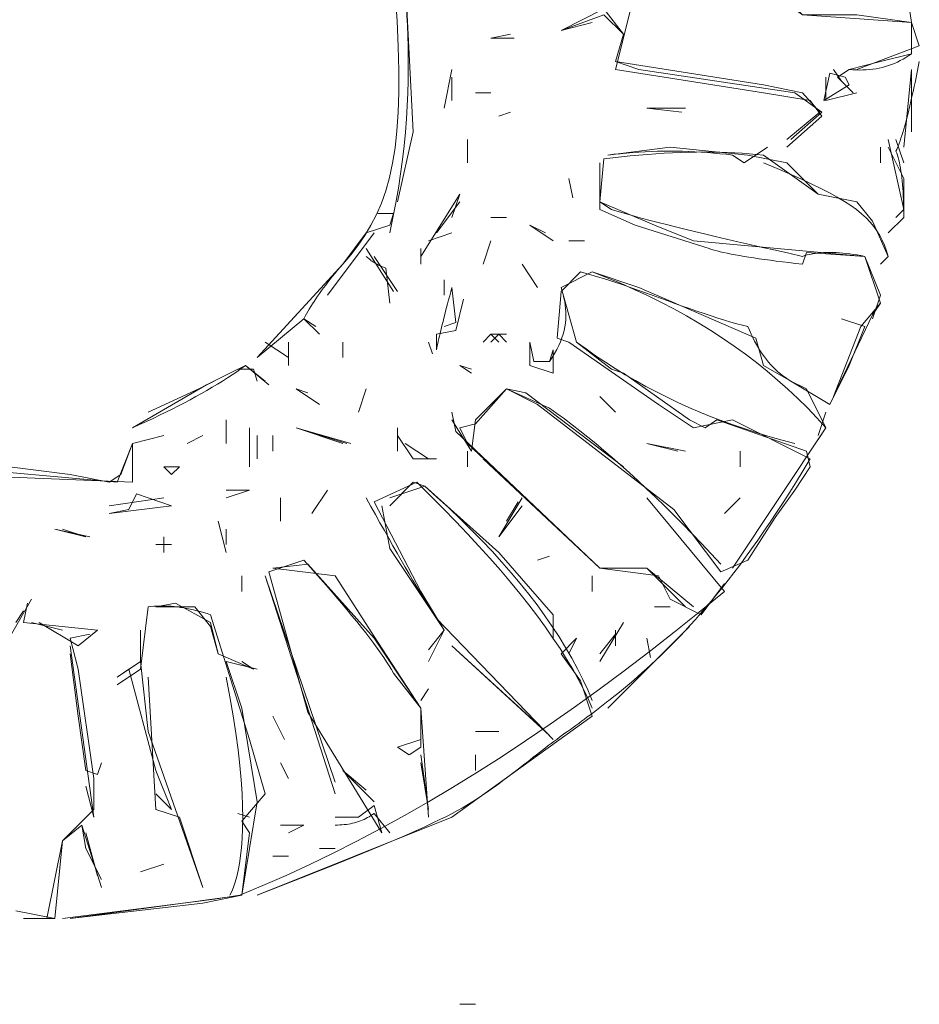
# Model space of a CAD drawing. Header units: inches. Extents: x -47 to 91, y 143 to 395.
# Tile 6 of 8: x 15 to 66, y 292 to 347. Entities that reach past the tile are written whole.
import ezdxf

# ---------------------------------------------------------------- set-up
doc = ezdxf.new("R2010")
doc.units = ezdxf.units.IN
doc.header["$MEASUREMENT"] = 0
doc.linetypes.add('Durchgehend', pattern=[0])
doc.layers.get('0').update_dxf_attribs({"linetype": 'Durchgehend', "lineweight": 0})

msp = doc.modelspace()

# ---------------------------------------------------------------- linework, layer by layer
at = {"color": 2, "linetype": 'Durchgehend', "lineweight": 0, "true_color": 0xffff00}
for p, q in [((45.724, 346.485), (47.482, 346.925)), ((41.768, 346.046), (42.867, 346.265)), ((41.768, 346.046), (43.087, 346.046)), ((41.768, 346.046), (42.647, 346.046)), ((65.504, 345.166), (65.504, 346.046)), ((65.944, 344.727), (65.724, 343.628)), ((39.131, 342.089), (39.57, 344.287)), ((61.109, 344.287), (61.548, 343.628)), ((65.065, 339.892), (65.504, 344.287)), ((65.504, 344.287), (65.504, 340.771)), ((39.57, 343.848), (39.57, 342.529)), ((39.57, 343.848), (39.57, 342.529)), ((61.328, 343.848), (62.208, 342.969)), ((40.889, 342.969), (41.768, 342.969)), ((40.889, 342.969), (41.768, 342.969)), ((42.208, 341.65), (42.867, 341.87)), ((50.559, 342.089), (52.537, 341.87)), ((50.559, 342.089), (52.757, 342.089)), ((50.999, 342.089), (52.757, 342.089)), ((40.449, 340.331), (40.449, 339.013)), ((64.625, 340.331), (65.065, 339.013)), ((63.746, 339.892), (63.746, 339.013)), ((46.164, 338.133), (46.383, 337.035)), ((37.812, 333.738), (40.01, 337.254)), ((39.57, 335.936), (40.01, 337.254)), ((38.691, 335.057), (40.01, 336.815)), ((41.768, 335.936), (42.647, 335.936)), ((65.065, 335.936), (64.186, 335.057)), ((65.065, 335.936), (64.186, 335.057)), ((32.537, 331.54), (35.175, 335.057)), ((38.252, 334.617), (39.57, 335.057)), ((43.966, 335.496), (45.285, 334.617)), ((43.966, 335.496), (44.845, 335.057)), ((41.328, 333.298), (41.768, 334.617)), ((46.164, 334.617), (47.043, 334.617)), ((34.735, 334.177), (36.274, 331.76)), ((37.812, 334.177), (37.812, 333.298)), ((35.175, 333.738), (36.493, 331.76)), ((43.526, 333.298), (44.405, 331.98)), ((43.526, 333.298), (43.966, 332.639)), ((64.186, 333.738), (63.746, 333.298)), ((64.186, 333.738), (63.746, 333.298)), ((35.834, 333.079), (36.054, 331.1)), ((45.724, 331.98), (47.482, 332.859)), ((39.131, 332.419), (39.131, 331.54)), ((31.219, 330.221), (31.878, 329.782)), ((29.021, 328.903), (30.339, 328.024)), ((30.339, 328.903), (30.339, 328.024)), ((33.416, 328.903), (33.416, 328.024)), ((38.252, 328.903), (38.471, 328.243)), ((38.691, 329.342), (38.691, 328.463)), ((41.768, 329.342), (42.647, 329.342)), ((30.339, 328.463), (30.339, 327.584)), ((27.922, 327.584), (29.241, 326.485)), ((28.361, 327.364), (28.581, 326.705)), ((40.01, 327.584), (40.669, 327.144)), ((40.01, 327.584), (40.669, 327.364)), ((30.779, 326.265), (32.098, 325.386)), ((30.779, 326.265), (31.438, 326.046)), ((30.779, 326.265), (31.438, 326.046)), ((34.296, 324.947), (34.735, 326.265)), ((47.922, 325.826), (48.801, 324.947)), ((26.823, 324.507), (26.823, 323.628)), ((26.823, 324.507), (26.823, 323.188)), ((60.23, 323.628), (60.669, 324.947)), ((28.142, 324.068), (28.142, 321.87)), ((30.779, 324.068), (33.856, 323.188)), ((30.779, 324.068), (33.636, 323.188)), ((30.779, 324.068), (33.416, 323.188)), ((36.493, 324.068), (36.493, 322.749)), ((60.669, 324.068), (55.394, 316.155)), ((24.625, 323.188), (25.504, 323.628)), ((28.581, 323.628), (28.581, 322.309)), ((29.46, 323.628), (29.46, 322.749)), ((36.933, 323.188), (38.252, 322.309)), ((40.449, 322.749), (40.449, 321.87)), ((50.559, 323.188), (52.757, 322.749)), ((50.559, 323.188), (52.317, 322.749)), ((50.559, 323.188), (52.317, 322.749)), ((55.834, 322.749), (55.834, 321.87)), ((37.372, 322.309), (38.691, 322.309)), ((23.307, 321.87), (24.186, 321.87)), ((26.823, 320.111), (28.142, 320.551)), ((26.823, 320.111), (28.142, 320.551)), ((26.823, 320.551), (28.142, 320.551)), ((31.658, 319.232), (32.537, 320.551)), ((20.23, 319.672), (23.307, 320.111)), ((29.9, 320.111), (29.9, 318.793)), ((42.208, 317.914), (43.526, 320.111)), ((54.955, 314.837), (50.559, 320.111)), ((54.955, 319.232), (55.834, 320.111)), ((20.23, 319.232), (23.746, 319.672)), ((42.208, 317.914), (43.526, 319.672)), ((42.647, 318.793), (43.306, 319.892)), ((17.153, 318.353), (19.131, 317.914)), ((17.153, 318.353), (18.911, 317.914)), ((17.592, 318.353), (18.911, 317.914)), ((26.383, 318.793), (26.823, 317.035)), ((26.823, 318.353), (26.823, 317.474)), ((23.307, 317.914), (23.307, 317.035)), ((22.867, 317.474), (23.746, 317.474)), ((44.405, 316.595), (45.065, 316.815)), ((27.702, 315.716), (27.702, 314.837)), ((29.021, 315.716), (32.977, 303.408)), ((29.021, 315.716), (32.977, 304.068)), ((47.482, 315.716), (47.482, 314.837)), ((14.076, 311.32), (15.834, 314.397)), ((50.999, 313.958), (51.878, 313.958)), ((14.955, 313.079), (15.394, 313.738)), ((15.834, 313.079), (17.592, 312.639)), ((47.922, 310.881), (49.241, 313.079)), ((48.361, 308.243), (52.977, 312.859)), ((18.032, 312.199), (19.131, 312.419)), ((21.988, 312.639), (21.988, 311.32)), ((21.988, 312.639), (21.988, 310.881)), ((39.131, 312.639), (38.252, 310.881)), ((45.724, 311.32), (46.603, 312.199)), ((46.164, 311.32), (46.603, 312.199)), ((47.922, 311.32), (48.801, 312.419)), ((48.801, 312.639), (48.801, 311.76)), ((50.559, 312.199), (50.779, 311.101)), ((18.032, 311.76), (19.35, 302.09)), ((39.57, 311.76), (44.845, 306.925)), ((39.57, 311.76), (45.065, 306.705)), ((26.823, 310.881), (28.581, 310.441)), ((27.702, 310.881), (28.361, 310.441)), ((37.812, 308.683), (38.252, 309.342)), ((29.46, 307.804), (30.12, 306.485)), ((40.889, 306.925), (42.208, 306.925)), ((41.328, 306.925), (42.208, 306.925)), ((37.812, 305.606), (38.252, 302.529)), ((40.889, 305.606), (40.889, 304.727)), ((29.9, 305.166), (30.339, 304.287)), ((37.812, 305.166), (38.252, 302.529)), ((33.416, 304.727), (35.175, 302.969)), ((33.416, 304.727), (34.735, 303.628)), ((18.911, 303.848), (19.35, 302.09)), ((35.175, 302.749), (35.614, 301.21)), ((28.142, 302.09), (27.482, 302.309)), ((35.175, 302.309), (36.054, 301.21)), ((24.186, 302.09), (25.504, 298.133)), ((29.9, 301.65), (31.219, 301.65)), ((29.9, 301.65), (30.779, 301.65)), ((30.339, 301.21), (31.219, 301.65)), ((32.977, 302.09), (34.296, 302.09)), ((18.911, 301.21), (19.57, 298.793)), ((32.098, 300.331), (32.977, 300.331)), ((21.988, 299.013), (23.307, 299.452)), ((21.988, 299.013), (23.307, 299.452)), ((21.988, 299.013), (23.307, 299.452)), ((29.46, 299.892), (30.339, 299.892)), ((40.01, 291.54), (40.889, 291.54)), ((40.01, 291.54), (40.889, 291.54)), ((40.01, 291.54), (40.889, 291.54))]:
    msp.add_line(p, q, dxfattribs=at)
at = {"color": 2, "linetype": 'Durchgehend', "lineweight": 0, "true_color": 0xffff00, "flags": 128}
for points in [[(25.944, 364.507), (26.185, 364.394), (26.446, 364.255), (26.724, 364.092), (27.019, 363.905), (27.328, 363.697), (27.648, 363.469), (27.98, 363.223), (28.32, 362.961), (28.667, 362.684), (29.019, 362.394), (29.373, 362.093), (29.73, 361.781), (30.086, 361.462), (30.439, 361.136), (30.788, 360.806), (31.132, 360.472), (31.467, 360.138), (31.793, 359.803), (32.108, 359.47), (32.409, 359.141), (32.696, 358.816), (32.967, 358.498), (33.225, 358.184), (33.469, 357.876), (33.7, 357.574), (33.918, 357.278), (34.124, 356.987), (34.318, 356.703), (34.501, 356.425), (34.673, 356.153), (34.835, 355.888), (34.987, 355.629), (35.13, 355.377), (35.264, 355.132), (35.389, 354.894), (35.506, 354.663), (35.617, 354.439), (35.72, 354.222), (35.816, 354.013), (35.907, 353.811), (35.992, 353.617), (36.072, 353.428), (36.147, 353.243), (36.218, 353.06), (36.284, 352.877), (36.346, 352.692), (36.404, 352.502), (36.458, 352.306), (36.509, 352.102), (36.557, 351.888), (36.603, 351.662), (36.646, 351.422), (36.686, 351.165), (36.725, 350.891), (36.762, 350.597), (36.798, 350.281), (36.833, 349.94), (36.867, 349.574), (36.9, 349.18), (36.933, 348.756), (36.966, 348.301), (36.997, 347.815), (37.027, 347.299), (37.052, 346.755), (37.074, 346.183), (37.089, 345.585), (37.098, 344.961), (37.098, 344.314), (37.089, 343.643), (37.07, 342.95), (37.04, 342.237), (36.996, 341.503), (36.939, 340.751), (36.867, 339.982), (36.778, 339.196), (36.673, 338.394), (36.549, 337.578), (36.405, 336.75), (36.24, 335.909), (36.054, 335.057)], [(32.977, 359.232), (36.054, 353.518), (36.933, 349.562), (37.372, 340.771), (36.493, 336.815)], [(44.845, 358.353), (45.724, 359.232), (45.944, 358.573), (48.801, 357.914), (47.482, 355.936), (48.581, 355.057), (50.779, 355.936), (57.153, 357.914), (57.812, 358.353), (59.35, 357.035), (62.208, 357.694), (63.966, 357.254), (65.504, 346.925), (59.35, 347.364), (57.592, 348.683), (54.076, 348.243), (49.68, 347.804), (48.801, 344.287), (57.153, 342.969), (59.79, 342.529), (60.449, 341.65), (58.471, 339.892)], [(35.834, 354.177), (36.047, 352.177), (36.223, 350.323), (36.364, 348.609), (36.469, 347.027), (36.538, 345.568), (36.572, 344.226), (36.57, 342.992), (36.534, 341.859), (36.462, 340.819), (36.356, 339.864), (36.215, 338.987), (36.04, 338.179), (35.83, 337.433), (35.586, 336.742), (35.309, 336.097), (34.997, 335.491), (34.652, 334.916), (34.273, 334.364), (33.861, 333.827), (33.416, 333.298)], [(-4.606, 351.54), (-3.507, 337.474), (-4.825, 335.936), (-1.748, 334.177), (1.548, 330.002), (10.999, 324.068), (10.999, 322.309), (18.032, 321.43), (20.23, 320.991), (20.889, 321.43), (21.548, 323.188), (23.307, 323.628)], [(58.032, 348.683), (59.35, 347.364), (62.427, 347.364), (65.504, 346.925), (65.504, 345.166), (63.746, 344.727)], [(45.724, 346.485), (48.142, 347.694), (49.241, 346.265), (48.801, 344.727), (57.153, 343.408), (59.35, 342.969), (60.339, 341.87), (58.471, 340.331)], [(45.724, 346.485), (48.142, 347.364), (49.241, 346.265), (48.801, 344.727), (50.12, 344.287), (58.911, 342.969), (60.449, 341.87), (58.691, 340.331)], [(65.504, 346.925), (65.944, 345.606), (62.427, 344.287)], [(61.988, 344.287), (62.184, 344.269), (62.379, 344.257), (62.571, 344.251), (62.761, 344.252), (62.949, 344.26), (63.135, 344.274), (63.319, 344.295), (63.5, 344.322), (63.679, 344.357), (63.856, 344.397), (64.031, 344.444), (64.203, 344.498), (64.374, 344.559), (64.542, 344.626), (64.708, 344.699), (64.871, 344.78), (65.033, 344.866), (65.192, 344.96), (65.349, 345.06), (65.504, 345.166)], [(63.746, 344.727), (61.988, 344.287), (61.328, 343.848)], [(60.669, 343.848), (60.669, 342.529), (62.427, 342.969)], [(65.724, 343.628), (65.659, 343.326), (65.594, 343.035), (65.531, 342.754), (65.469, 342.485), (65.408, 342.227), (65.348, 341.98), (65.289, 341.743), (65.232, 341.518), (65.175, 341.304), (65.12, 341.1), (65.065, 340.908), (65.012, 340.727), (64.96, 340.557), (64.909, 340.397), (64.859, 340.249), (64.81, 340.111), (64.762, 339.985), (64.715, 339.87), (64.67, 339.765), (64.625, 339.672)], [(64.186, 340.331), (65.065, 336.375), (64.625, 335.936)], [(57.153, 339.452), (56.754, 339.493), (56.35, 339.529), (55.941, 339.559), (55.526, 339.584), (55.106, 339.603), (54.68, 339.617), (54.249, 339.625), (53.812, 339.628), (53.37, 339.625), (52.922, 339.617), (52.469, 339.603), (52.01, 339.584), (51.545, 339.559), (51.076, 339.529), (50.6, 339.493), (50.12, 339.452), (49.633, 339.405), (49.142, 339.353), (48.644, 339.296), (48.142, 339.232)], [(48.361, 339.452), (51.878, 339.892), (56.274, 339.452), (58.471, 339.013)], [(48.361, 339.452), (48.713, 339.494), (49.065, 339.531), (49.416, 339.564), (49.768, 339.593), (50.12, 339.617), (50.471, 339.637), (50.823, 339.652), (51.175, 339.663), (51.526, 339.67), (51.878, 339.672), (52.23, 339.67), (52.581, 339.663), (52.933, 339.652), (53.285, 339.637), (53.636, 339.617), (53.988, 339.593), (54.339, 339.564), (54.691, 339.531), (55.043, 339.494), (55.394, 339.452)], [(55.394, 339.452), (56.054, 339.013), (57.372, 339.892)], [(63.746, 333.298), (64.186, 333.738), (63.306, 335.716), (62.427, 336.815), (60.23, 337.254), (57.153, 339.452)], [(64.186, 339.892), (65.065, 338.133), (65.065, 335.936)], [(64.625, 339.672), (64.668, 339.558), (64.709, 339.437), (64.747, 339.308), (64.783, 339.171), (64.817, 339.026), (64.849, 338.874), (64.879, 338.714), (64.906, 338.547), (64.932, 338.371), (64.955, 338.188), (64.976, 337.998), (64.994, 337.799), (65.011, 337.593), (65.025, 337.38), (65.037, 337.158), (65.047, 336.929), (65.055, 336.692), (65.06, 336.448), (65.064, 336.196), (65.065, 335.936)], [(48.142, 339.232), (47.922, 336.815), (48.581, 336.375)], [(47.922, 339.013), (47.922, 336.375), (49.9, 335.496), (54.076, 334.177)], [(47.922, 339.013), (47.922, 336.815), (50.999, 335.496)], [(57.153, 339.013), (57.913, 338.692), (58.614, 338.39), (59.257, 338.104), (59.846, 337.831), (60.384, 337.57), (60.873, 337.319), (61.317, 337.076), (61.717, 336.839), (62.077, 336.606), (62.4, 336.375), (62.688, 336.144), (62.944, 335.911), (63.172, 335.674), (63.373, 335.431), (63.55, 335.18), (63.707, 334.919), (63.847, 334.647), (63.971, 334.36), (64.083, 334.058), (64.186, 333.738)], [(58.471, 339.013), (60.23, 337.254), (62.427, 336.815)], [(62.427, 336.815), (63.306, 335.716), (64.186, 333.738)], [(34.735, 335.057), (36.054, 335.496), (36.274, 336.155), (35.394, 336.155)], [(48.581, 336.375), (48.88, 336.285), (49.203, 336.191), (49.552, 336.092), (49.926, 335.988), (50.326, 335.881), (50.75, 335.769), (51.2, 335.652), (51.676, 335.531), (52.176, 335.406), (52.702, 335.276), (53.253, 335.142), (53.83, 335.004), (54.431, 334.861), (55.058, 334.714), (55.71, 334.562), (56.388, 334.406), (57.091, 334.246), (57.819, 334.081), (58.572, 333.911), (59.35, 333.738)], [(28.581, 328.024), (33.416, 333.298), (34.735, 335.057)], [(50.999, 335.496), (53.197, 334.617), (62.867, 333.738)], [(54.076, 334.177), (54.214, 334.133), (54.366, 334.089), (54.531, 334.046), (54.709, 334.002), (54.9, 333.958), (55.104, 333.914), (55.322, 333.87), (55.553, 333.826), (55.797, 333.782), (56.054, 333.738), (56.324, 333.694), (56.608, 333.65), (56.904, 333.606), (57.214, 333.562), (57.537, 333.518), (57.874, 333.474), (58.223, 333.43), (58.586, 333.386), (58.961, 333.342), (59.35, 333.298)], [(59.35, 333.298), (59.57, 333.958), (62.867, 333.738), (63.746, 331.54), (63.306, 330.221)], [(59.35, 333.738), (59.485, 333.78), (59.623, 333.817), (59.766, 333.85), (59.913, 333.879), (60.065, 333.903), (60.221, 333.922), (60.381, 333.938), (60.546, 333.949), (60.715, 333.955), (60.889, 333.958), (61.067, 333.955), (61.249, 333.949), (61.436, 333.938), (61.627, 333.922), (61.823, 333.903), (62.023, 333.879), (62.227, 333.85), (62.436, 333.817), (62.649, 333.78), (62.867, 333.738)], [(33.416, 333.298), (33.265, 333.124), (33.117, 332.951), (32.975, 332.781), (32.836, 332.613), (32.702, 332.447), (32.572, 332.283), (32.447, 332.121), (32.326, 331.962), (32.21, 331.805), (32.098, 331.65), (31.99, 331.497), (31.887, 331.347), (31.788, 331.198), (31.693, 331.052), (31.603, 330.908), (31.517, 330.766), (31.436, 330.627), (31.359, 330.489), (31.287, 330.354), (31.219, 330.221)], [(34.735, 333.738), (34.78, 333.694), (34.825, 333.652), (34.872, 333.611), (34.92, 333.571), (34.969, 333.532), (35.019, 333.494), (35.07, 333.457), (35.122, 333.421), (35.175, 333.387), (35.23, 333.353), (35.285, 333.321), (35.342, 333.289), (35.399, 333.259), (35.458, 333.23), (35.518, 333.202), (35.579, 333.175), (35.641, 333.149), (35.704, 333.125), (35.769, 333.101), (35.834, 333.079)], [(62.867, 333.738), (63.746, 331.1), (62.647, 329.782), (61.109, 325.826)], [(62.867, 333.738), (63.746, 331.1), (63.306, 330.441), (61.109, 325.826)], [(59.79, 322.309), (55.394, 324.507), (53.197, 324.068), (51.219, 325.386), (46.164, 328.903), (45.504, 329.122), (45.724, 331.76), (46.823, 332.859), (48.361, 332.419)], [(45.724, 331.98), (47.482, 332.859), (50.12, 331.98), (56.713, 329.122), (57.153, 327.584), (58.691, 326.705), (59.57, 326.265), (60.669, 324.068), (60.23, 323.408)], [(47.482, 332.859), (48.288, 332.544), (49.078, 332.217), (49.853, 331.876), (50.612, 331.522), (51.356, 331.155), (52.085, 330.775), (52.798, 330.382), (53.495, 329.975), (54.178, 329.555), (54.845, 329.122), (55.497, 328.676), (56.133, 328.217), (56.754, 327.744), (57.359, 327.259), (57.949, 326.76), (58.524, 326.248), (59.083, 325.722), (59.627, 325.184), (60.156, 324.632), (60.669, 324.068)], [(48.361, 332.419), (48.762, 332.284), (49.17, 332.144), (49.586, 331.998), (50.007, 331.849), (50.432, 331.698), (50.86, 331.545), (51.288, 331.391), (51.716, 331.238), (52.142, 331.085), (52.565, 330.936), (52.982, 330.789), (53.394, 330.647), (53.797, 330.51), (54.191, 330.379), (54.574, 330.256), (54.944, 330.14), (55.301, 330.034), (55.643, 329.939), (55.967, 329.854), (56.274, 329.782)], [(39.57, 331.98), (39.505, 331.741), (39.443, 331.509), (39.382, 331.284), (39.324, 331.065), (39.268, 330.853), (39.214, 330.648), (39.163, 330.449), (39.113, 330.257), (39.066, 330.071), (39.021, 329.892), (38.978, 329.719), (38.937, 329.553), (38.899, 329.394), (38.863, 329.241), (38.828, 329.095), (38.797, 328.955), (38.767, 328.822), (38.739, 328.696), (38.714, 328.576), (38.691, 328.463)], [(39.131, 329.782), (39.79, 330.002), (39.57, 331.98)], [(45.065, 327.804), (45.221, 328.033), (45.362, 328.259), (45.487, 328.482), (45.597, 328.702), (45.693, 328.92), (45.775, 329.135), (45.843, 329.348), (45.898, 329.559), (45.941, 329.767), (45.971, 329.974), (45.99, 330.179), (45.998, 330.383), (45.996, 330.586), (45.983, 330.787), (45.961, 330.987), (45.93, 331.187), (45.89, 331.385), (45.842, 331.584), (45.787, 331.782), (45.724, 331.98)], [(48.581, 327.364), (46.603, 328.903), (45.724, 331.98)], [(38.691, 329.342), (39.79, 329.562), (40.23, 331.32)], [(28.581, 328.024), (31.219, 330.221), (32.098, 329.342)], [(58.691, 326.705), (60.889, 325.386), (61.988, 327.584), (62.867, 329.782), (61.548, 330.221)], [(56.274, 329.782), (56.363, 329.565), (56.456, 329.355), (56.552, 329.152), (56.652, 328.955), (56.754, 328.765), (56.86, 328.582), (56.97, 328.405), (57.082, 328.235), (57.198, 328.071), (57.317, 327.914), (57.44, 327.763), (57.566, 327.619), (57.695, 327.482), (57.827, 327.351), (57.963, 327.227), (58.102, 327.109), (58.244, 326.998), (58.39, 326.894), (58.539, 326.796), (58.691, 326.705)], [(41.328, 328.903), (41.768, 329.342), (42.208, 328.903)], [(41.768, 328.903), (42.208, 329.342), (42.647, 328.903)], [(43.966, 328.903), (43.966, 327.584), (45.285, 327.144), (45.285, 328.463)], [(43.966, 328.903), (44.186, 327.804), (45.065, 327.804), (45.285, 328.463)], [(43.966, 328.903), (44.186, 327.804), (45.065, 327.804)], [(46.603, 328.903), (47.135, 328.513), (47.676, 328.133), (48.225, 327.765), (48.783, 327.408), (49.35, 327.062), (49.926, 326.727), (50.511, 326.403), (51.104, 326.089), (51.706, 325.787), (52.317, 325.496), (52.937, 325.216), (53.566, 324.947), (54.203, 324.688), (54.849, 324.441), (55.504, 324.205), (56.168, 323.98), (56.841, 323.765), (57.522, 323.562), (58.212, 323.37), (58.911, 323.188)], [(21.548, 324.068), (21.94, 324.243), (22.324, 324.419), (22.7, 324.595), (23.069, 324.771), (23.43, 324.947), (23.783, 325.122), (24.129, 325.298), (24.467, 325.474), (24.797, 325.65), (25.12, 325.826), (25.435, 326.002), (25.742, 326.177), (26.041, 326.353), (26.333, 326.529), (26.617, 326.705), (26.893, 326.881), (27.162, 327.057), (27.423, 327.232), (27.676, 327.408), (27.922, 327.584)], [(21.548, 324.068), (25.724, 326.485), (27.482, 327.364), (28.361, 327.364)], [(22.427, 324.947), (25.285, 326.265), (27.043, 327.144), (27.922, 327.584), (29.021, 326.705)], [(57.812, 319.013), (58.911, 320.551), (59.79, 321.87), (59.57, 322.749), (54.515, 324.507), (53.856, 324.068), (52.977, 324.507), (49.241, 327.144), (48.581, 327.364)], [(39.57, 324.507), (40.669, 322.749), (40.889, 324.507), (42.647, 326.265), (44.405, 325.386)], [(49.241, 321.87), (43.746, 326.046), (42.647, 326.265), (40.889, 324.287), (40.01, 324.068), (40.449, 323.188), (47.922, 316.155), (50.559, 316.155), (53.197, 313.958)], [(41.328, 324.947), (42.647, 326.265), (45.065, 325.166)], [(9.68, 325.386), (10.999, 324.068), (10.999, 321.87), (20.669, 320.991), (21.548, 323.188), (23.307, 323.628)], [(44.405, 325.386), (52.098, 319.452), (54.735, 315.936)], [(45.065, 325.166), (45.486, 324.873), (45.913, 324.564), (46.347, 324.24), (46.788, 323.9), (47.235, 323.546), (47.689, 323.175), (48.149, 322.79), (48.616, 322.388), (49.09, 321.972), (49.57, 321.54), (50.057, 321.093), (50.55, 320.63), (51.05, 320.152), (51.557, 319.659), (52.07, 319.15), (52.59, 318.626), (53.116, 318.086), (53.649, 317.531), (54.189, 316.961), (54.735, 316.375)], [(10.339, 324.947), (10.999, 321.43), (21.548, 320.991), (21.548, 323.188), (23.307, 323.628)], [(39.57, 324.947), (39.79, 323.848), (47.922, 316.155), (50.559, 316.155), (52.757, 313.958)], [(36.493, 323.628), (37.372, 322.309), (38.252, 322.309)], [(28.581, 297.694), (29.879, 298.202), (31.074, 298.672), (32.17, 299.108), (33.174, 299.509), (34.089, 299.88), (34.923, 300.221), (35.679, 300.535), (36.363, 300.824), (36.981, 301.089), (37.537, 301.334), (38.038, 301.56), (38.487, 301.769), (38.891, 301.963), (39.255, 302.144), (39.584, 302.314), (39.883, 302.476), (40.158, 302.632), (40.414, 302.782), (40.656, 302.931), (40.889, 303.079), (41.118, 303.228), (41.344, 303.378), (41.566, 303.53), (41.786, 303.682), (42.002, 303.835), (42.214, 303.988), (42.424, 304.142), (42.63, 304.295), (42.832, 304.447), (43.032, 304.599), (43.228, 304.749), (43.421, 304.898), (43.61, 305.046), (43.797, 305.191), (43.98, 305.335), (44.159, 305.476), (44.336, 305.614), (44.509, 305.749), (44.678, 305.881), (44.845, 306.009), (45.008, 306.133), (45.169, 306.255), (45.327, 306.373), (45.483, 306.489), (45.638, 306.603), (45.791, 306.716), (45.945, 306.828), (46.098, 306.939), (46.252, 307.051), (46.406, 307.163), (46.562, 307.276), (46.72, 307.391), (46.88, 307.508), (47.043, 307.627), (47.209, 307.75), (47.379, 307.876), (47.553, 308.006), (47.732, 308.141), (47.916, 308.281), (48.105, 308.427), (48.3, 308.578), (48.502, 308.736), (48.709, 308.9), (48.921, 309.071), (49.14, 309.249), (49.364, 309.434), (49.593, 309.627), (49.828, 309.828), (50.067, 310.036), (50.312, 310.253), (50.562, 310.479), (50.816, 310.713), (51.075, 310.956), (51.339, 311.209), (51.608, 311.471), (51.881, 311.743), (52.158, 312.024), (52.439, 312.316), (52.724, 312.619), (53.013, 312.932), (53.307, 313.256), (53.604, 313.592), (53.905, 313.94), (54.211, 314.301), (54.52, 314.675), (54.835, 315.064), (55.154, 315.467), (55.478, 315.885), (55.807, 316.319), (56.141, 316.769), (56.48, 317.236), (56.824, 317.721), (57.174, 318.225), (57.53, 318.747), (57.892, 319.288), (58.259, 319.85), (58.632, 320.432), (59.012, 321.036), (59.398, 321.661), (59.79, 322.309)], [(41.328, 322.309), (47.922, 316.155), (51.219, 315.716), (51.878, 314.397), (53.636, 313.518), (54.955, 315.276)], [(23.307, 321.87), (23.746, 321.43), (24.186, 321.87)], [(37.592, 320.991), (35.175, 319.892), (37.812, 314.837), (39.131, 312.639), (38.252, 311.54)], [(36.054, 319.672), (37.372, 320.991), (38.032, 320.771)], [(36.054, 320.111), (38.032, 320.771), (42.208, 317.035), (45.285, 313.518), (45.285, 312.199)], [(47.482, 308.243), (47.249, 308.776), (46.988, 309.32), (46.699, 309.875), (46.383, 310.441), (46.04, 311.018), (45.669, 311.606), (45.271, 312.205), (44.845, 312.815), (44.392, 313.436), (43.911, 314.068), (43.403, 314.71), (42.867, 315.364), (42.304, 316.029), (41.713, 316.705), (41.095, 317.392), (40.449, 318.09), (39.776, 318.798), (39.076, 319.518), (38.348, 320.249), (37.592, 320.991)], [(38.032, 320.771), (38.724, 320.156), (39.392, 319.542), (40.038, 318.93), (40.66, 318.318), (41.26, 317.708), (41.836, 317.098), (42.389, 316.49), (42.92, 315.883), (43.427, 315.277), (43.911, 314.672), (44.372, 314.068), (44.81, 313.465), (45.225, 312.864), (45.616, 312.263), (45.985, 311.664), (46.331, 311.065), (46.653, 310.468), (46.953, 309.872), (47.229, 309.277), (47.482, 308.683)], [(20.23, 319.232), (21.328, 319.452), (21.768, 320.331), (23.746, 319.672)], [(34.735, 320.111), (34.997, 319.633), (35.254, 319.166), (35.506, 318.71), (35.755, 318.265), (35.999, 317.831), (36.238, 317.408), (36.474, 316.996), (36.704, 316.595), (36.931, 316.205), (37.153, 315.826), (37.37, 315.458), (37.583, 315.1), (37.792, 314.754), (37.997, 314.419), (38.197, 314.095), (38.392, 313.782), (38.583, 313.48), (38.77, 313.188), (38.953, 312.908), (39.131, 312.639)], [(35.614, 319.672), (36.054, 317.254), (38.691, 313.298), (45.285, 306.485)], [(54.735, 315.936), (56.274, 316.595), (57.812, 319.013)], [(31.219, 316.595), (29.241, 315.936), (31.438, 308.024), (35.614, 301.21)], [(29.46, 316.155), (31.438, 316.375), (35.175, 312.199), (37.812, 308.243), (37.812, 306.046), (37.153, 305.606), (36.493, 306.046)], [(29.46, 316.155), (32.977, 315.716), (35.394, 311.98), (37.812, 308.243), (38.252, 302.09)], [(36.274, 310.221), (36.156, 310.425), (36.025, 310.641), (35.88, 310.869), (35.72, 311.109), (35.546, 311.361), (35.357, 311.626), (35.154, 311.902), (34.937, 312.191), (34.706, 312.491), (34.46, 312.804), (34.2, 313.129), (33.926, 313.465), (33.638, 313.814), (33.335, 314.175), (33.018, 314.548), (32.687, 314.933), (32.341, 315.331), (31.981, 315.74), (31.607, 316.161), (31.219, 316.595)], [(27.592, 297.694), (28.903, 298.238), (30.22, 298.815), (31.542, 299.425), (32.871, 300.068), (34.206, 300.743), (35.547, 301.452), (36.894, 302.194), (38.247, 302.969), (39.606, 303.776), (40.971, 304.617), (42.342, 305.491), (43.72, 306.397), (45.103, 307.337), (46.492, 308.309), (47.888, 309.315), (49.289, 310.353), (50.696, 311.425), (52.11, 312.529), (53.529, 313.666), (54.955, 314.837)], [(19.57, 312.639), (15.394, 313.079), (15.614, 314.177)], [(22.427, 313.958), (21.988, 310.441), (20.669, 309.562)], [(25.944, 313.518), (25.747, 313.582), (25.553, 313.641), (25.36, 313.696), (25.17, 313.747), (24.982, 313.793), (24.797, 313.835), (24.613, 313.872), (24.432, 313.905), (24.253, 313.933), (24.076, 313.958), (23.901, 313.977), (23.728, 313.993), (23.558, 314.004), (23.39, 314.01), (23.224, 314.013), (23.06, 314.01), (22.899, 314.004), (22.739, 313.993), (22.582, 313.977), (22.427, 313.958)], [(22.867, 313.958), (23.966, 314.177), (25.944, 313.079), (26.383, 311.32)], [(22.867, 313.958), (25.065, 313.958), (25.944, 312.859), (26.383, 311.32), (28.361, 310.441)], [(18.032, 296.375), (27.702, 297.694), (28.142, 301.21), (27.702, 301.87), (29.021, 303.408), (28.142, 306.485), (25.944, 313.518)], [(16.274, 313.079), (18.471, 311.76), (19.57, 312.639)], [(19.35, 304.287), (18.471, 310.441), (18.032, 312.199)], [(18.032, 311.32), (18.471, 307.804), (18.911, 304.727), (19.57, 304.507), (19.79, 305.166)], [(47.482, 307.804), (46.823, 309.782), (45.724, 311.32)], [(20.669, 310.002), (21.988, 310.881), (22.427, 306.925), (25.504, 298.133)], [(27.702, 297.694), (28.581, 302.969), (27.702, 308.243), (26.823, 310.881)], [(20.669, 310.002), (21.328, 310.441), (22.867, 304.727), (23.746, 302.529), (22.867, 303.408)], [(22.427, 310.002), (22.867, 302.529), (24.186, 302.09), (25.504, 298.133)], [(26.823, 310.002), (27.038, 308.88), (27.221, 307.823), (27.374, 306.829), (27.5, 305.894), (27.599, 305.019), (27.674, 304.2), (27.725, 303.436), (27.755, 302.726), (27.765, 302.067), (27.757, 301.458), (27.733, 300.896), (27.693, 300.381), (27.641, 299.909), (27.577, 299.48), (27.503, 299.092), (27.421, 298.742), (27.332, 298.429), (27.238, 298.151), (27.141, 297.907), (27.043, 297.694)], [(36.493, 306.046), (37.812, 306.485), (37.812, 308.243), (36.274, 310.221)], [(28.581, 297.694), (39.57, 302.09), (47.482, 307.804)], [(15.394, 296.375), (17.153, 296.375), (17.592, 300.771), (19.35, 302.529), (19.35, 304.287)], [(32.977, 302.09), (34.296, 302.09), (35.175, 302.749)], [(32.977, 301.65), (33.108, 301.652), (33.236, 301.657), (33.363, 301.665), (33.487, 301.676), (33.609, 301.691), (33.728, 301.709), (33.846, 301.731), (33.961, 301.755), (34.075, 301.783), (34.186, 301.815), (34.294, 301.849), (34.401, 301.887), (34.505, 301.929), (34.608, 301.973), (34.708, 302.021), (34.805, 302.072), (34.901, 302.126), (34.994, 302.184), (35.086, 302.245), (35.175, 302.309)], [(14.955, 296.815), (17.153, 296.375), (17.592, 300.771), (18.691, 301.65), (19.79, 298.133)], [(15.394, 296.375), (16.713, 296.375), (17.592, 300.771), (18.691, 301.65), (18.911, 300.331), (19.79, 298.573)], [(17.592, 296.375), (26.164, 297.474), (27.592, 297.694)], [(18.032, 296.375), (25.504, 297.254), (27.702, 297.694)]]:
    msp.add_lwpolyline(points, dxfattribs=at)
msp.add_lwpolyline([(60.559, 342.529), (61.988, 343.408), (61.768, 343.848), (60.889, 344.068)], close=True, dxfattribs=at)

doc.saveas('drawing.dxf')
